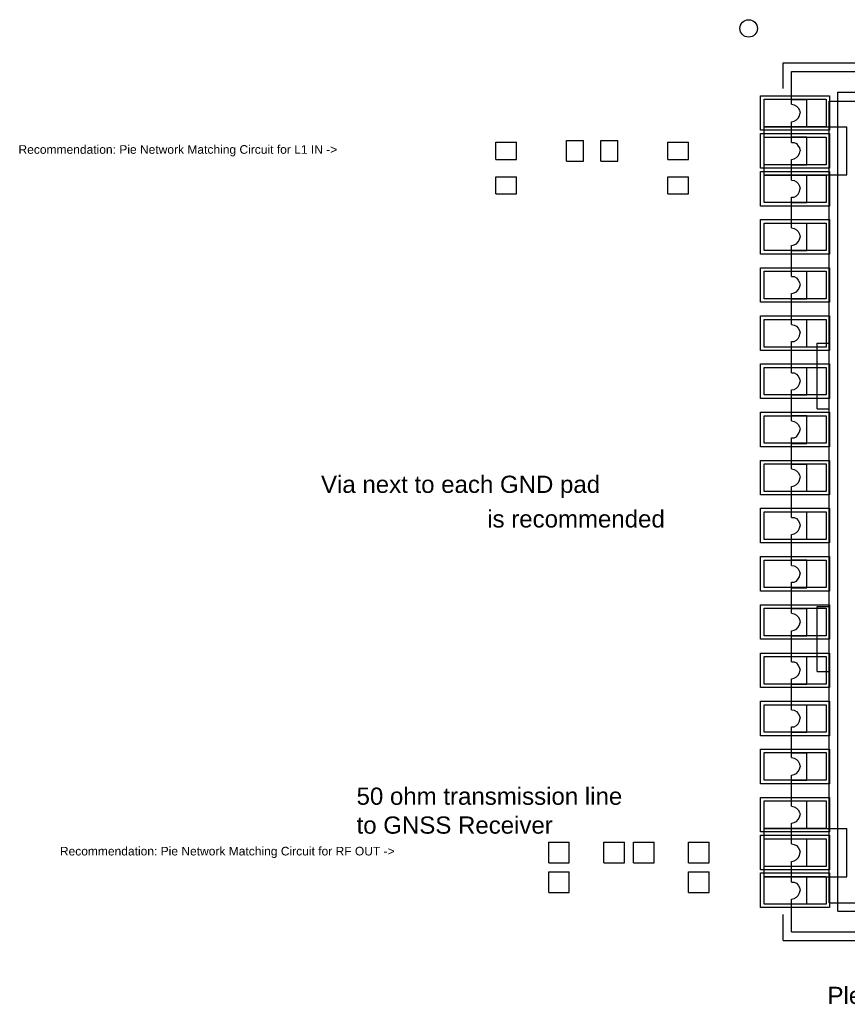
# Model space of a CAD drawing. Header units: millimetres. Extents: x -34.9 to 31.7, y -14.6 to 14.
# Tile 1 of 2: x -34.9 to -10.9, y -14.6 to 14. Entities that reach past the tile are written whole.
import ezdxf

# ---------------------------------------------------------------- set-up
doc = ezdxf.new("R2010")
doc.units = ezdxf.units.MM
for name, color, linetype in [('Mechanical10', 56, 'Continuous'), ('Mechanical3', 76, 'Continuous'), ('TopLayer', 1, 'Continuous'), ('TopOverlay', 2, 'Continuous'), ('TopPaste', 8, 'Continuous'), ('TopSolder', 216, 'Continuous')]:
    doc.layers.add(name, color=color, linetype=linetype)
doc.styles.add('Arial', font='txt', dxfattribs={"height": 0.2})

msp = doc.modelspace()

# ---------------------------------------------------------------- linework, layer by layer
at = {"layer": 'Mechanical10'}
for p, q in [((-13.297, 9.495), (-13.297, 10.895)), ((-13.297, 10.895), (-10.897, 10.895)), ((-10.897, 9.495), (-10.897, 10.895)), ((-21.097, 9.945), (-21.097, 10.445)), ((-21.097, 10.445), (-20.497, 10.445)), ((-20.497, 9.945), (-20.497, 10.445)), ((-19.047, 10.495), (-18.547, 10.495)), ((-19.047, 9.895), (-19.047, 10.495)), ((-18.547, 9.895), (-18.547, 10.495)), ((-18.047, 10.495), (-17.547, 10.495)), ((-18.047, 9.895), (-18.047, 10.495)), ((-17.547, 9.895), (-17.547, 10.495)), ((-16.097, 9.945), (-16.097, 10.445)), ((-16.097, 10.445), (-15.497, 10.445)), ((-15.497, 9.945), (-15.497, 10.445)), ((-21.097, 9.945), (-20.497, 9.945)), ((-19.047, 9.895), (-18.547, 9.895)), ((-18.047, 9.895), (-17.547, 9.895)), ((-16.097, 9.945), (-15.497, 9.945)), ((-13.297, 9.495), (-10.897, 9.495)), ((-21.097, 8.945), (-21.097, 9.445)), ((-21.097, 9.445), (-20.497, 9.445)), ((-20.497, 8.945), (-20.497, 9.445)), ((-16.097, 8.945), (-16.097, 9.445)), ((-16.097, 9.445), (-15.497, 9.445)), ((-15.497, 8.945), (-15.497, 9.445)), ((-21.097, 8.945), (-20.497, 8.945)), ((-16.097, 8.945), (-15.497, 8.945)), ((-13.297, -10.904), (-13.297, -9.504)), ((-13.297, -9.504), (-10.897, -9.504)), ((-10.897, -10.904), (-10.897, -9.504)), ((-19.561, -10.504), (-19.561, -9.904)), ((-19.561, -9.904), (-18.961, -9.904)), ((-18.961, -10.504), (-18.961, -9.904)), ((-17.961, -10.504), (-17.961, -9.904)), ((-17.961, -9.904), (-17.361, -9.904)), ((-17.361, -10.504), (-17.361, -9.904)), ((-17.097, -9.904), (-16.497, -9.904)), ((-17.097, -10.504), (-17.097, -9.904)), ((-16.497, -10.504), (-16.497, -9.904)), ((-15.497, -10.504), (-15.497, -9.904)), ((-15.497, -9.904), (-14.897, -9.904)), ((-14.897, -10.504), (-14.897, -9.904)), ((-19.561, -10.504), (-18.961, -10.504)), ((-17.961, -10.504), (-17.361, -10.504)), ((-17.097, -10.504), (-16.497, -10.504)), ((-15.497, -10.504), (-14.897, -10.504)), ((-19.561, -11.368), (-19.561, -10.768)), ((-19.561, -10.768), (-18.961, -10.768)), ((-18.961, -11.368), (-18.961, -10.768)), ((-15.497, -11.368), (-15.497, -10.768)), ((-15.497, -10.768), (-14.897, -10.768)), ((-14.897, -11.368), (-14.897, -10.768)), ((-13.297, -10.904), (-10.897, -10.904)), ((-19.561, -11.368), (-18.961, -11.368)), ((-15.497, -11.368), (-14.897, -11.368))]:
    msp.add_line(p, q, dxfattribs=at)
at = {"layer": 'Mechanical3'}
for p, q in [((-12.497, 12.506), (12.497, 12.506)), ((-12.497, 11.694), (-12.497, 12.506)), ((-11.157, 11.905), (11.156, 11.905)), ((-11.157, 11.888), (-11.157, 11.905)), ((-11.157, 11.87), (-11.157, 11.888)), ((-11.157, 11.852), (-11.157, 11.87)), ((-11.157, 11.817), (-11.157, 11.852)), ((-11.157, 11.782), (-11.157, 11.817)), ((-11.157, 11.748), (-11.157, 11.782)), ((-11.157, 11.694), (-11.157, 11.748)), ((-12.497, 11.694), (-12.056, 11.694)), ((-12.497, 11.553), (-12.497, 11.694)), ((-12.497, 11.553), (-12.427, 11.536)), ((-12.427, 11.536), (-12.357, 11.5)), ((-12.357, 11.5), (-12.304, 11.447)), ((-12.056, 10.9), (-12.056, 11.694)), ((-11.404, 11.641), (-11.386, 11.641)), ((-11.404, -11.66), (-11.404, 11.641)), ((-11.386, 11.641), (-11.369, 11.641)), ((-11.369, 11.641), (-11.333, 11.641)), ((-11.333, 11.641), (-11.298, 11.641)), ((-11.298, 11.641), (-11.262, 11.641)), ((-11.262, 11.641), (-11.21, 11.641)), ((-11.21, 11.641), (-11.157, 11.641)), ((-11.157, 11.641), (-11.157, 11.694)), ((-11.157, 11.641), (11.156, 11.641)), ((-11.157, -11.66), (-11.157, 11.641)), ((-12.304, 11.447), (-12.268, 11.376)), ((-12.304, 11.147), (-12.268, 11.218)), ((-12.268, 11.376), (-12.25, 11.307)), ((-12.268, 11.218), (-12.25, 11.307)), ((-12.497, 11.042), (-12.427, 11.059)), ((-12.497, 10.9), (-12.497, 11.042)), ((-12.497, 10.601), (-12.497, 10.9)), ((-12.497, 10.9), (-12.056, 10.9)), ((-12.427, 11.059), (-12.357, 11.095)), ((-12.357, 11.095), (-12.304, 11.147)), ((-12.497, 10.441), (-12.497, 10.601)), ((-12.497, 10.601), (-12.056, 10.601)), ((-12.056, 9.789), (-12.056, 10.601)), ((-12.497, 10.441), (-12.427, 10.441)), ((-12.427, 10.441), (-12.357, 10.406)), ((-12.357, 10.406), (-12.304, 10.336)), ((-12.304, 10.336), (-12.268, 10.283)), ((-12.357, 10), (-12.304, 10.053)), ((-12.304, 10.053), (-12.268, 10.124)), ((-12.268, 10.283), (-12.25, 10.195)), ((-12.268, 10.124), (-12.25, 10.195)), ((-12.497, 9.948), (-12.427, 9.965)), ((-12.497, 9.789), (-12.497, 9.948)), ((-12.497, 9.789), (-12.056, 9.789)), ((-12.497, 9.489), (-12.497, 9.789)), ((-12.427, 9.965), (-12.357, 10)), ((-12.497, 9.348), (-12.497, 9.489)), ((-12.497, 9.489), (-12.056, 9.489)), ((-12.056, 8.695), (-12.056, 9.489)), ((-12.497, 9.348), (-12.427, 9.331)), ((-12.427, 9.331), (-12.357, 9.295)), ((-12.357, 9.295), (-12.304, 9.243)), ((-12.304, 9.243), (-12.268, 9.171)), ((-12.268, 9.171), (-12.25, 9.101)), ((-12.427, 8.854), (-12.357, 8.89)), ((-12.357, 8.89), (-12.304, 8.942)), ((-12.304, 8.942), (-12.268, 9.013)), ((-12.268, 9.013), (-12.25, 9.101)), ((-12.497, 8.695), (-12.497, 8.854)), ((-12.497, 8.854), (-12.427, 8.854)), ((-12.497, 8.695), (-12.056, 8.695)), ((-12.497, 8.096), (-12.497, 8.695)), ((-12.497, 8.096), (-12.056, 8.096)), ((-12.497, 7.955), (-12.497, 8.096)), ((-12.056, 7.302), (-12.056, 8.096)), ((-12.497, 7.955), (-12.427, 7.937)), ((-12.427, 7.937), (-12.357, 7.902)), ((-12.357, 7.902), (-12.304, 7.849)), ((-12.304, 7.849), (-12.268, 7.778)), ((-12.268, 7.778), (-12.25, 7.69)), ((-12.497, 7.443), (-12.427, 7.461)), ((-12.497, 7.302), (-12.497, 7.443)), ((-12.427, 7.461), (-12.357, 7.496)), ((-12.357, 7.496), (-12.304, 7.549)), ((-12.304, 7.549), (-12.268, 7.619)), ((-12.268, 7.619), (-12.25, 7.69)), ((-12.497, 7.302), (-12.056, 7.302)), ((-12.497, 6.702), (-12.497, 7.302)), ((-12.497, 6.702), (-12.056, 6.702)), ((-12.497, 6.544), (-12.497, 6.702)), ((-12.056, 5.891), (-12.056, 6.702)), ((-12.497, 6.544), (-12.427, 6.544)), ((-12.427, 6.544), (-12.357, 6.509)), ((-12.357, 6.509), (-12.304, 6.437)), ((-12.304, 6.437), (-12.268, 6.367)), ((-12.268, 6.367), (-12.25, 6.296)), ((-12.497, 6.05), (-12.427, 6.068)), ((-12.497, 5.891), (-12.497, 6.05)), ((-12.427, 6.068), (-12.357, 6.103)), ((-12.357, 6.103), (-12.304, 6.156)), ((-12.304, 6.156), (-12.268, 6.226)), ((-12.268, 6.226), (-12.25, 6.296)), ((-12.497, 5.891), (-12.056, 5.891)), ((-12.497, 5.291), (-12.497, 5.891)), ((-12.497, 5.291), (-12.056, 5.291)), ((-12.497, 5.15), (-12.497, 5.291)), ((-12.056, 4.497), (-12.056, 5.291)), ((-12.497, 5.15), (-12.427, 5.133)), ((-12.427, 5.133), (-12.357, 5.097)), ((-12.357, 5.097), (-12.304, 5.044)), ((-12.304, 5.044), (-12.268, 4.973)), ((-12.268, 4.973), (-12.25, 4.903)), ((-12.268, 4.815), (-12.25, 4.903)), ((-12.497, 4.497), (-12.497, 4.656)), ((-12.497, 4.656), (-12.427, 4.656)), ((-12.427, 4.656), (-12.357, 4.692)), ((-12.357, 4.692), (-12.304, 4.745)), ((-12.304, 4.745), (-12.268, 4.815)), ((-11.756, 2.698), (-11.756, 4.603)), ((-11.756, 4.603), (-11.404, 4.603)), ((-12.497, 4.497), (-12.056, 4.497)), ((-12.497, 3.898), (-12.497, 4.497)), ((-12.497, 3.898), (-12.056, 3.898)), ((-12.497, 3.739), (-12.497, 3.898)), ((-12.497, 3.739), (-12.427, 3.739)), ((-12.427, 3.739), (-12.357, 3.703)), ((-12.056, 3.104), (-12.056, 3.898)), ((-12.357, 3.703), (-12.304, 3.65)), ((-12.304, 3.65), (-12.268, 3.58)), ((-12.268, 3.58), (-12.25, 3.492)), ((-12.268, 3.422), (-12.25, 3.492)), ((-12.497, 3.245), (-12.427, 3.262)), ((-12.497, 3.104), (-12.497, 3.245)), ((-12.427, 3.262), (-12.357, 3.298)), ((-12.357, 3.298), (-12.304, 3.351)), ((-12.304, 3.351), (-12.268, 3.422)), ((-12.497, 3.104), (-12.056, 3.104)), ((-12.497, 2.504), (-12.497, 3.104)), ((-11.756, 2.698), (-11.404, 2.698)), ((-12.497, 2.345), (-12.497, 2.504)), ((-12.497, 2.504), (-12.056, 2.504)), ((-12.497, 2.345), (-12.427, 2.327)), ((-12.427, 2.327), (-12.357, 2.292)), ((-12.357, 2.292), (-12.304, 2.239)), ((-12.056, 1.693), (-12.056, 2.504)), ((-12.304, 2.239), (-12.268, 2.169)), ((-12.304, 1.958), (-12.268, 2.028)), ((-12.268, 2.169), (-12.25, 2.099)), ((-12.268, 2.028), (-12.25, 2.099)), ((-12.497, 1.693), (-12.497, 1.851)), ((-12.497, 1.851), (-12.427, 1.851)), ((-12.427, 1.851), (-12.357, 1.886)), ((-12.357, 1.886), (-12.304, 1.958)), ((-12.497, 1.693), (-12.056, 1.693)), ((-12.497, 1.093), (-12.497, 1.693)), ((-12.497, 1.093), (-12.056, 1.093)), ((-12.497, 0.952), (-12.497, 1.093)), ((-12.497, 0.952), (-12.427, 0.934)), ((-12.427, 0.934), (-12.357, 0.899)), ((-12.357, 0.899), (-12.304, 0.846)), ((-12.056, 0.299), (-12.056, 1.093)), ((-12.304, 0.846), (-12.268, 0.776)), ((-12.304, 0.546), (-12.268, 0.617)), ((-12.268, 0.776), (-12.25, 0.705)), ((-12.268, 0.617), (-12.25, 0.705)), ((-12.497, 0.44), (-12.427, 0.458)), ((-12.497, 0.299), (-12.497, 0.44)), ((-12.497, 0.299), (-12.056, 0.299)), ((-12.497, -0.3), (-12.497, 0.299)), ((-12.427, 0.458), (-12.357, 0.493)), ((-12.357, 0.493), (-12.304, 0.546)), ((-12.497, -0.459), (-12.497, -0.3)), ((-12.497, -0.3), (-12.056, -0.3)), ((-12.497, -0.459), (-12.427, -0.459)), ((-12.427, -0.459), (-12.357, -0.494)), ((-12.357, -0.494), (-12.304, -0.547)), ((-12.304, -0.547), (-12.268, -0.618)), ((-12.056, -1.094), (-12.056, -0.3)), ((-12.357, -0.9), (-12.304, -0.848)), ((-12.304, -0.848), (-12.268, -0.777)), ((-12.268, -0.618), (-12.25, -0.706)), ((-12.268, -0.777), (-12.25, -0.706)), ((-12.497, -0.952), (-12.427, -0.936)), ((-12.497, -1.094), (-12.497, -0.952)), ((-12.497, -1.094), (-12.056, -1.094)), ((-12.497, -1.694), (-12.497, -1.094)), ((-12.427, -0.936), (-12.357, -0.9)), ((-12.497, -1.853), (-12.497, -1.694)), ((-12.497, -1.694), (-12.056, -1.694)), ((-12.056, -2.505), (-12.056, -1.694)), ((-12.497, -1.853), (-12.427, -1.87)), ((-12.427, -1.87), (-12.357, -1.906)), ((-12.357, -1.906), (-12.304, -1.958)), ((-12.304, -1.958), (-12.268, -2.029)), ((-12.357, -2.311), (-12.304, -2.241)), ((-12.304, -2.241), (-12.268, -2.188)), ((-12.268, -2.029), (-12.25, -2.099)), ((-12.268, -2.188), (-12.25, -2.099)), ((-12.497, -2.505), (-12.497, -2.347)), ((-12.497, -2.347), (-12.427, -2.347)), ((-12.497, -2.505), (-12.056, -2.505)), ((-12.497, -3.105), (-12.497, -2.505)), ((-12.427, -2.347), (-12.357, -2.311)), ((-12.497, -3.105), (-12.056, -3.105)), ((-12.497, -3.246), (-12.497, -3.105)), ((-12.056, -3.898), (-12.056, -3.105)), ((-11.756, -3.052), (-11.404, -3.052)), ((-11.756, -4.939), (-11.756, -3.052)), ((-12.497, -3.246), (-12.427, -3.264)), ((-12.427, -3.264), (-12.357, -3.299)), ((-12.357, -3.299), (-12.304, -3.352)), ((-12.304, -3.352), (-12.268, -3.422)), ((-12.268, -3.422), (-12.25, -3.511)), ((-12.427, -3.74), (-12.357, -3.705)), ((-12.357, -3.705), (-12.304, -3.652)), ((-12.304, -3.652), (-12.268, -3.582)), ((-12.268, -3.582), (-12.25, -3.511)), ((-12.497, -3.758), (-12.427, -3.74)), ((-12.497, -3.898), (-12.497, -3.758)), ((-12.497, -3.898), (-12.056, -3.898)), ((-12.497, -4.499), (-12.497, -3.898)), ((-12.497, -4.499), (-12.056, -4.499)), ((-12.497, -4.657), (-12.497, -4.499)), ((-12.056, -5.31), (-12.056, -4.499)), ((-12.497, -4.657), (-12.427, -4.657)), ((-12.427, -4.657), (-12.357, -4.692)), ((-12.357, -4.692), (-12.304, -4.763)), ((-12.304, -4.763), (-12.268, -4.833)), ((-12.268, -4.833), (-12.25, -4.905)), ((-12.497, -5.151), (-12.427, -5.133)), ((-12.497, -5.31), (-12.497, -5.151)), ((-12.427, -5.133), (-12.357, -5.098)), ((-12.357, -5.098), (-12.304, -5.045)), ((-12.304, -5.045), (-12.268, -4.975)), ((-12.268, -4.975), (-12.25, -4.905)), ((-11.756, -4.939), (-11.404, -4.939)), ((-12.497, -5.31), (-12.056, -5.31)), ((-12.497, -5.91), (-12.497, -5.31)), ((-12.497, -5.91), (-12.056, -5.91)), ((-12.497, -6.051), (-12.497, -5.91)), ((-12.056, -6.704), (-12.056, -5.91)), ((-12.497, -6.051), (-12.427, -6.068)), ((-12.427, -6.068), (-12.357, -6.103)), ((-12.357, -6.103), (-12.304, -6.156)), ((-12.304, -6.156), (-12.268, -6.227)), ((-12.268, -6.227), (-12.25, -6.298)), ((-12.497, -6.544), (-12.427, -6.544)), ((-12.497, -6.704), (-12.497, -6.544)), ((-12.427, -6.544), (-12.357, -6.509)), ((-12.357, -6.509), (-12.304, -6.456)), ((-12.304, -6.456), (-12.268, -6.386)), ((-12.268, -6.386), (-12.25, -6.298)), ((-12.497, -6.704), (-12.056, -6.704)), ((-12.497, -7.302), (-12.497, -6.704)), ((-12.497, -7.444), (-12.497, -7.302)), ((-12.497, -7.302), (-12.056, -7.302)), ((-12.056, -8.097), (-12.056, -7.302)), ((-12.497, -7.444), (-12.427, -7.462)), ((-12.427, -7.462), (-12.357, -7.497)), ((-12.357, -7.497), (-12.304, -7.55)), ((-12.304, -7.55), (-12.268, -7.621)), ((-12.268, -7.621), (-12.25, -7.709)), ((-12.268, -7.779), (-12.25, -7.709)), ((-12.497, -7.955), (-12.427, -7.938)), ((-12.497, -8.097), (-12.497, -7.955)), ((-12.427, -7.938), (-12.357, -7.903)), ((-12.357, -7.903), (-12.304, -7.85)), ((-12.304, -7.85), (-12.268, -7.779)), ((-12.497, -8.097), (-12.056, -8.097)), ((-12.497, -8.697), (-12.497, -8.097)), ((-12.497, -8.855), (-12.497, -8.697)), ((-12.497, -8.697), (-12.056, -8.697)), ((-12.497, -8.855), (-12.427, -8.873)), ((-12.427, -8.873), (-12.357, -8.908)), ((-12.056, -9.508), (-12.056, -8.697)), ((-12.357, -8.908), (-12.304, -8.961)), ((-12.304, -8.961), (-12.268, -9.032)), ((-12.268, -9.032), (-12.25, -9.102)), ((-12.268, -9.173), (-12.25, -9.102)), ((-12.497, -9.349), (-12.427, -9.331)), ((-12.497, -9.508), (-12.497, -9.349)), ((-12.427, -9.331), (-12.357, -9.296)), ((-12.357, -9.296), (-12.304, -9.243)), ((-12.304, -9.243), (-12.268, -9.173)), ((-12.497, -9.807), (-12.497, -9.508)), ((-12.497, -9.508), (-12.056, -9.508)), ((-12.497, -9.807), (-12.056, -9.807)), ((-12.497, -9.949), (-12.497, -9.807)), ((-12.497, -9.949), (-12.427, -9.967)), ((-12.427, -9.967), (-12.357, -10.002)), ((-12.357, -10.002), (-12.304, -10.055)), ((-12.056, -10.601), (-12.056, -9.807)), ((-12.304, -10.055), (-12.268, -10.125)), ((-12.304, -10.355), (-12.268, -10.284)), ((-12.268, -10.125), (-12.25, -10.196)), ((-12.268, -10.284), (-12.25, -10.196)), ((-12.497, -10.461), (-12.427, -10.443)), ((-12.497, -10.601), (-12.497, -10.461)), ((-12.427, -10.443), (-12.357, -10.408)), ((-12.357, -10.408), (-12.304, -10.355)), ((-12.497, -10.902), (-12.497, -10.601)), ((-12.497, -10.601), (-12.056, -10.601)), ((-12.497, -11.06), (-12.497, -10.902)), ((-12.497, -10.902), (-12.056, -10.902)), ((-12.497, -11.06), (-12.427, -11.06)), ((-12.427, -11.06), (-12.357, -11.095)), ((-12.357, -11.095), (-12.304, -11.148)), ((-12.304, -11.148), (-12.268, -11.219)), ((-12.056, -11.696), (-12.056, -10.902)), ((-12.357, -11.501), (-12.304, -11.448)), ((-12.304, -11.448), (-12.268, -11.378)), ((-12.268, -11.219), (-12.25, -11.307)), ((-12.268, -11.378), (-12.25, -11.307)), ((-12.497, -11.554), (-12.427, -11.536)), ((-12.497, -11.696), (-12.497, -11.554)), ((-12.497, -12.506), (-12.497, -11.696)), ((-12.497, -11.696), (-12.056, -11.696)), ((-12.427, -11.536), (-12.357, -11.501)), ((-11.404, -11.66), (-11.386, -11.66)), ((-11.386, -11.66), (-11.369, -11.66)), ((-11.369, -11.66), (-11.333, -11.66)), ((-11.333, -11.66), (-11.298, -11.66)), ((-11.298, -11.66), (-11.262, -11.66)), ((-11.262, -11.66), (-11.21, -11.66)), ((-11.21, -11.66), (-11.157, -11.66)), ((-11.157, -11.66), (11.156, -11.66)), ((-11.157, -11.696), (-11.157, -11.66)), ((-11.157, -11.748), (-11.157, -11.696)), ((-11.157, -11.784), (-11.157, -11.748)), ((-11.157, -11.836), (-11.157, -11.784)), ((-11.157, -11.854), (-11.157, -11.836)), ((-11.157, -11.889), (-11.157, -11.854)), ((-11.157, -11.907), (-11.157, -11.889)), ((-11.157, -11.907), (11.156, -11.907)), ((-12.497, -12.506), (12.497, -12.506))]:
    msp.add_line(p, q, dxfattribs=at)
at = {"layer": 'TopLayer'}
for p, q in [((-13.297, 11.697), (-11.497, 11.697)), ((-13.297, 10.897), (-13.297, 11.697)), ((-11.497, 11.697), (-11.497, 10.897)), ((-11.497, 10.897), (-13.297, 10.897)), ((-13.297, 10.595), (-11.497, 10.595)), ((-13.297, 9.795), (-13.297, 10.595)), ((-11.497, 10.595), (-11.497, 9.795)), ((-11.497, 9.795), (-13.297, 9.795)), ((-13.297, 9.492), (-11.497, 9.492)), ((-13.297, 8.692), (-13.297, 9.492)), ((-11.497, 9.492), (-11.497, 8.692)), ((-11.497, 8.692), (-13.297, 8.692)), ((-13.297, 8.099), (-11.497, 8.099)), ((-13.297, 7.299), (-13.297, 8.099)), ((-11.497, 8.099), (-11.497, 7.299)), ((-11.497, 7.299), (-13.297, 7.299)), ((-13.297, 6.697), (-11.497, 6.697)), ((-13.297, 5.897), (-13.297, 6.697)), ((-11.497, 6.697), (-11.497, 5.897)), ((-11.497, 5.897), (-13.297, 5.897)), ((-13.297, 5.294), (-11.497, 5.294)), ((-13.297, 4.494), (-13.297, 5.294)), ((-11.497, 5.294), (-11.497, 4.494)), ((-11.497, 4.494), (-13.297, 4.494)), ((-13.297, 3.901), (-11.497, 3.901)), ((-13.297, 3.101), (-13.297, 3.901)), ((-11.497, 3.901), (-11.497, 3.101)), ((-11.497, 3.101), (-13.297, 3.101)), ((-13.297, 2.498), (-11.497, 2.498)), ((-13.297, 1.698), (-13.297, 2.498)), ((-11.497, 2.498), (-11.497, 1.698)), ((-11.497, 1.698), (-13.297, 1.698)), ((-13.297, 1.096), (-11.497, 1.096)), ((-13.297, 0.296), (-13.297, 1.096)), ((-11.497, 1.096), (-11.497, 0.296)), ((-11.497, 0.296), (-13.297, 0.296)), ((-13.297, -0.297), (-11.497, -0.297)), ((-13.297, -1.097), (-13.297, -0.297)), ((-11.497, -0.297), (-11.497, -1.097)), ((-11.497, -1.097), (-13.297, -1.097)), ((-13.297, -1.699), (-11.497, -1.699)), ((-13.297, -2.499), (-13.297, -1.699)), ((-11.497, -1.699), (-11.497, -2.499)), ((-11.497, -2.499), (-13.297, -2.499)), ((-13.297, -3.101), (-11.497, -3.101)), ((-13.297, -3.901), (-13.297, -3.101)), ((-11.497, -3.101), (-11.497, -3.901)), ((-11.497, -3.901), (-13.297, -3.901)), ((-13.297, -4.504), (-11.497, -4.504)), ((-13.297, -5.304), (-13.297, -4.504)), ((-11.497, -4.504), (-11.497, -5.304)), ((-11.497, -5.304), (-13.297, -5.304)), ((-13.297, -5.906), (-11.497, -5.906)), ((-13.297, -6.706), (-13.297, -5.906)), ((-11.497, -5.906), (-11.497, -6.706)), ((-11.497, -6.706), (-13.297, -6.706)), ((-13.297, -7.299), (-11.497, -7.299)), ((-13.297, -8.099), (-13.297, -7.299)), ((-11.497, -7.299), (-11.497, -8.099)), ((-11.497, -8.099), (-13.297, -8.099)), ((-13.297, -8.702), (-11.497, -8.702)), ((-13.297, -9.502), (-13.297, -8.702)), ((-11.497, -8.702), (-11.497, -9.502)), ((-11.497, -9.502), (-13.297, -9.502)), ((-13.297, -9.804), (-11.497, -9.804)), ((-13.297, -10.604), (-13.297, -9.804)), ((-11.497, -9.804), (-11.497, -10.604)), ((-11.497, -10.604), (-13.297, -10.604)), ((-13.297, -10.899), (-11.497, -10.899)), ((-13.297, -11.699), (-13.297, -10.899)), ((-11.497, -10.899), (-11.497, -11.699)), ((-11.497, -11.699), (-13.297, -11.699))]:
    msp.add_line(p, q, dxfattribs=at)
at = {"layer": 'TopOverlay'}
for p, q in [((-12.747, 12.756), (12.747, 12.756)), ((-12.747, 12.006), (-12.747, 12.756)), ((-12.747, -12.756), (-12.747, -12.006)), ((-12.747, -12.756), (12.747, -12.756))]:
    msp.add_line(p, q, dxfattribs=at)
msp.add_circle((-13.747, 13.756), 0.254, dxfattribs=at)
at = {"layer": 'TopPaste'}
for p, q in [((-13.297, 11.697), (-11.497, 11.697)), ((-13.297, 10.897), (-13.297, 11.697)), ((-11.497, 11.697), (-11.497, 10.897)), ((-11.497, 10.897), (-13.297, 10.897)), ((-13.297, 10.595), (-11.497, 10.595)), ((-13.297, 9.795), (-13.297, 10.595)), ((-11.497, 10.595), (-11.497, 9.795)), ((-11.497, 9.795), (-13.297, 9.795)), ((-13.297, 9.492), (-11.497, 9.492)), ((-13.297, 8.692), (-13.297, 9.492)), ((-11.497, 9.492), (-11.497, 8.692)), ((-11.497, 8.692), (-13.297, 8.692)), ((-13.297, 8.099), (-11.497, 8.099)), ((-13.297, 7.299), (-13.297, 8.099)), ((-11.497, 8.099), (-11.497, 7.299)), ((-11.497, 7.299), (-13.297, 7.299)), ((-13.297, 6.697), (-11.497, 6.697)), ((-13.297, 5.897), (-13.297, 6.697)), ((-11.497, 6.697), (-11.497, 5.897)), ((-11.497, 5.897), (-13.297, 5.897)), ((-13.297, 5.294), (-11.497, 5.294)), ((-13.297, 4.494), (-13.297, 5.294)), ((-11.497, 5.294), (-11.497, 4.494)), ((-11.497, 4.494), (-13.297, 4.494)), ((-13.297, 3.901), (-11.497, 3.901)), ((-13.297, 3.101), (-13.297, 3.901)), ((-11.497, 3.901), (-11.497, 3.101)), ((-11.497, 3.101), (-13.297, 3.101)), ((-13.297, 2.498), (-11.497, 2.498)), ((-13.297, 1.698), (-13.297, 2.498)), ((-11.497, 2.498), (-11.497, 1.698)), ((-11.497, 1.698), (-13.297, 1.698)), ((-13.297, 1.096), (-11.497, 1.096)), ((-13.297, 0.296), (-13.297, 1.096)), ((-11.497, 1.096), (-11.497, 0.296)), ((-11.497, 0.296), (-13.297, 0.296)), ((-13.297, -0.297), (-11.497, -0.297)), ((-13.297, -1.097), (-13.297, -0.297)), ((-11.497, -0.297), (-11.497, -1.097)), ((-11.497, -1.097), (-13.297, -1.097)), ((-13.297, -1.699), (-11.497, -1.699)), ((-13.297, -2.499), (-13.297, -1.699)), ((-11.497, -1.699), (-11.497, -2.499)), ((-11.497, -2.499), (-13.297, -2.499)), ((-13.297, -3.101), (-11.497, -3.101)), ((-13.297, -3.901), (-13.297, -3.101)), ((-11.497, -3.101), (-11.497, -3.901)), ((-11.497, -3.901), (-13.297, -3.901)), ((-13.297, -4.504), (-11.497, -4.504)), ((-13.297, -5.304), (-13.297, -4.504)), ((-11.497, -4.504), (-11.497, -5.304)), ((-11.497, -5.304), (-13.297, -5.304)), ((-13.297, -5.906), (-11.497, -5.906)), ((-13.297, -6.706), (-13.297, -5.906)), ((-11.497, -5.906), (-11.497, -6.706)), ((-11.497, -6.706), (-13.297, -6.706)), ((-13.297, -7.299), (-11.497, -7.299)), ((-13.297, -8.099), (-13.297, -7.299)), ((-11.497, -7.299), (-11.497, -8.099)), ((-11.497, -8.099), (-13.297, -8.099)), ((-13.297, -8.702), (-11.497, -8.702)), ((-13.297, -9.502), (-13.297, -8.702)), ((-11.497, -8.702), (-11.497, -9.502)), ((-11.497, -9.502), (-13.297, -9.502)), ((-13.297, -9.804), (-11.497, -9.804)), ((-13.297, -10.604), (-13.297, -9.804)), ((-11.497, -9.804), (-11.497, -10.604)), ((-11.497, -10.604), (-13.297, -10.604)), ((-13.297, -10.899), (-11.497, -10.899)), ((-13.297, -11.699), (-13.297, -10.899)), ((-11.497, -10.899), (-11.497, -11.699)), ((-11.497, -11.699), (-13.297, -11.699))]:
    msp.add_line(p, q, dxfattribs=at)
at = {"layer": 'TopSolder'}
for p, q in [((-13.399, 11.799), (-11.395, 11.799)), ((-13.399, 10.795), (-13.399, 11.799)), ((-11.395, 11.799), (-11.395, 10.795)), ((-11.395, 10.795), (-13.399, 10.795)), ((-13.399, 10.697), (-11.395, 10.697)), ((-13.399, 9.693), (-13.399, 10.697)), ((-11.395, 10.697), (-11.395, 9.693)), ((-11.395, 9.693), (-13.399, 9.693)), ((-13.399, 9.594), (-11.395, 9.594)), ((-13.399, 8.59), (-13.399, 9.594)), ((-11.395, 9.594), (-11.395, 8.59)), ((-11.395, 8.59), (-13.399, 8.59)), ((-13.399, 8.201), (-11.395, 8.201)), ((-13.399, 7.197), (-13.399, 8.201)), ((-11.395, 8.201), (-11.395, 7.197)), ((-11.395, 7.197), (-13.399, 7.197)), ((-13.399, 6.799), (-11.395, 6.799)), ((-13.399, 5.795), (-13.399, 6.799)), ((-11.395, 6.799), (-11.395, 5.795)), ((-11.395, 5.795), (-13.399, 5.795)), ((-13.399, 5.396), (-11.395, 5.396)), ((-13.399, 4.392), (-13.399, 5.396)), ((-11.395, 5.396), (-11.395, 4.392)), ((-11.395, 4.392), (-13.399, 4.392)), ((-13.399, 4.003), (-11.395, 4.003)), ((-13.399, 2.999), (-13.399, 4.003)), ((-11.395, 4.003), (-11.395, 2.999)), ((-11.395, 2.999), (-13.399, 2.999)), ((-13.399, 2.6), (-11.395, 2.6)), ((-13.399, 1.596), (-13.399, 2.6)), ((-11.395, 2.6), (-11.395, 1.596)), ((-11.395, 1.596), (-13.399, 1.596)), ((-13.399, 1.198), (-11.395, 1.198)), ((-13.399, 0.194), (-13.399, 1.198)), ((-11.395, 1.198), (-11.395, 0.194)), ((-11.395, 0.194), (-13.399, 0.194)), ((-13.399, -0.195), (-11.395, -0.195)), ((-13.399, -1.199), (-13.399, -0.195)), ((-11.395, -0.195), (-11.395, -1.199)), ((-11.395, -1.199), (-13.399, -1.199)), ((-13.399, -1.597), (-11.395, -1.597)), ((-13.399, -2.601), (-13.399, -1.597)), ((-11.395, -1.597), (-11.395, -2.601)), ((-11.395, -2.601), (-13.399, -2.601)), ((-13.399, -2.999), (-11.395, -2.999)), ((-13.399, -4.003), (-13.399, -2.999)), ((-11.395, -2.999), (-11.395, -4.003)), ((-11.395, -4.003), (-13.399, -4.003)), ((-13.399, -4.402), (-11.395, -4.402)), ((-13.399, -5.406), (-13.399, -4.402)), ((-11.395, -4.402), (-11.395, -5.406)), ((-11.395, -5.406), (-13.399, -5.406)), ((-13.399, -5.804), (-11.395, -5.804)), ((-13.399, -6.808), (-13.399, -5.804)), ((-11.395, -5.804), (-11.395, -6.808)), ((-11.395, -6.808), (-13.399, -6.808)), ((-13.399, -7.197), (-11.395, -7.197)), ((-13.399, -8.201), (-13.399, -7.197)), ((-11.395, -7.197), (-11.395, -8.201)), ((-11.395, -8.201), (-13.399, -8.201)), ((-13.399, -8.6), (-11.395, -8.6)), ((-13.399, -9.604), (-13.399, -8.6)), ((-11.395, -8.6), (-11.395, -9.604)), ((-11.395, -9.604), (-13.399, -9.604)), ((-13.399, -9.702), (-11.395, -9.702)), ((-13.399, -10.706), (-13.399, -9.702)), ((-11.395, -9.702), (-11.395, -10.706)), ((-11.395, -10.706), (-13.399, -10.706)), ((-13.399, -10.797), (-11.395, -10.797)), ((-13.399, -11.801), (-13.399, -10.797)), ((-11.395, -10.797), (-11.395, -11.801)), ((-11.395, -11.801), (-13.399, -11.801))]:
    msp.add_line(p, q, dxfattribs=at)

# ---------------------------------------------------------------- texts
at = {"layer": 'Mechanical10', "style": 'Arial'}
for s, height, p in [('Recommendation: Pie Network Matching Circuit for L1 IN ->', 0.25, (-34.976, 10.112)), ('Via next to each GND pad', 0.5, (-26.18, 0.253)), ('is recommended', 0.5, (-21.348, -0.753)), ('50 ohm transmission line', 0.5, (-25.147, -8.814)), ('to GNSS Receiver', 0.5, (-25.147, -9.654)), ('Recommendation: Pie Network Matching Circuit for RF OUT ->', 0.25, (-33.773, -10.287)), ('Please see the datasheet for further information', 0.5, (-11.455, -14.606))]:
    msp.add_text(s, height=height, dxfattribs=at).set_placement(p)

doc.saveas('drawing.dxf')
